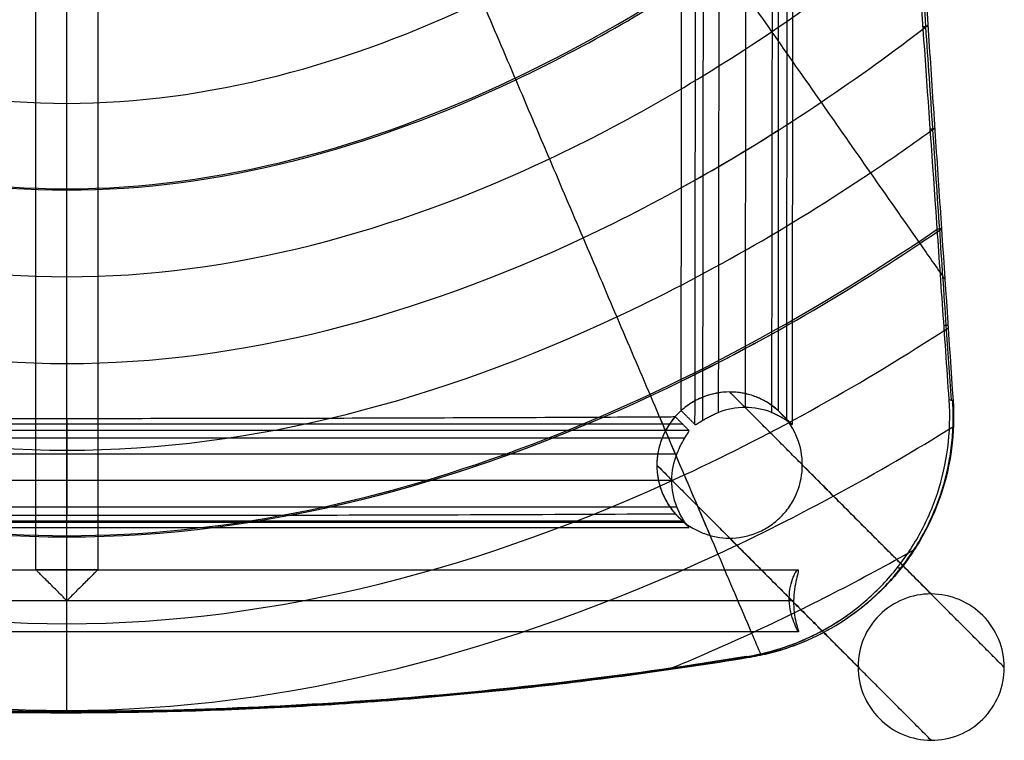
# Model space of a CAD drawing. Header units: millimetres. Extents: x -220 to 204, y -219 to 221.
# Tile 2 of 14: x -19 to 204, y -219 to -56. Entities that reach past the tile are written whole.
import ezdxf

# ---------------------------------------------------------------- set-up
doc = ezdxf.new("R2010")
doc.units = ezdxf.units.MM
doc.header["$MEASUREMENT"] = 0
doc.layers.add('Footrest', color=7, linetype='Continuous', true_color=0x4f4e83)
doc.layers.add('Mono counter chair', color=7, linetype='Continuous', true_color=0xb28e73)

msp = doc.modelspace()

# ---------------------------------------------------------------- linework, layer by layer
at = {"layer": 'Footrest'}
for points in [[(-7.86, -187.33, 207.38), (-7.86, -6.73, 207.38), (-7.86, 173.87, 207.38)], [(-7.86, -187.33, 221.38), (-7.86, -6.73, 221.38), (-7.86, 173.87, 221.38)], [(-14.86, -180.33, 214.38), (-14.86, -6.73, 214.38), (-14.86, 166.87, 214.38)], [(-0.86, 166.87, 214.38), (-0.86, -6.73, 214.38), (-0.86, -180.33, 214.38)], [(-173.17, -180.33, 214.38), (-7.86, -180.33, 214.38), (157.45, -180.33, 214.38)], [(-0.86, -180.33, 214.38), (-7.86, -180.33, 214.38), (-14.86, -180.33, 214.38)], [(156.45, -187.66, 207.39), (155.96, -187.17, 214.37), (155.48, -186.68, 221.35)], [(156.46, -187.33, 207.38), (-7.86, -187.33, 207.38), (-172.18, -187.33, 207.38)], [(155.49, -187.33, 221.38), (-7.86, -187.33, 221.38), (-171.21, -187.33, 221.38)], [(157.59, -194.33, 214.38), (-7.86, -194.33, 214.38), (-173.32, -194.33, 214.38)]]:
    msp.add_open_spline(points, degree=2, dxfattribs=at)
for points, knots in [([(-7.86, -187.33, 207.38), (-8.63, -186.56, 207.38), (-9.4, -185.79, 207.5), (-10.92, -184.27, 208.03), (-11.69, -183.5, 208.45), (-12.73, -182.46, 209.33), (-13.06, -182.13, 209.66), (-13.67, -181.53, 210.43), (-13.94, -181.25, 210.86), (-14.39, -180.8, 211.8), (-14.57, -180.62, 212.3), (-14.8, -180.39, 213.33), (-14.86, -180.33, 213.85), (-14.86, -180.33, 214.38)], [0, 0, 0, 0, 3.27754, 3.27754, 6.685272, 6.685272, 8.432623, 8.432623, 10.156518, 10.156518, 11.832482, 11.832482, 13.404353, 13.404353, 13.404353, 13.404353]), ([(-7.86, -187.33, 221.38), (-8.63, -186.56, 221.38), (-9.4, -185.79, 221.25), (-10.92, -184.27, 220.73), (-11.69, -183.5, 220.31), (-12.73, -182.46, 219.43), (-13.06, -182.13, 219.1), (-13.67, -181.53, 218.32), (-13.94, -181.25, 217.89), (-14.39, -180.8, 216.96), (-14.57, -180.62, 216.46), (-14.8, -180.39, 215.42), (-14.86, -180.33, 214.9), (-14.86, -180.33, 214.38)], [-13.404353, -13.404353, -13.404353, -13.404353, -10.126814, -10.126814, -6.719082, -6.719082, -4.97173, -4.97173, -3.247835, -3.247835, -1.571871, -1.571871, 0, 0, 0, 0]), ([(-0.86, -180.33, 214.38), (-0.86, -180.33, 213.85), (-0.92, -180.39, 213.33), (-1.16, -180.62, 212.3), (-1.33, -180.8, 211.8), (-1.79, -181.25, 210.86), (-2.06, -181.53, 210.43), (-2.67, -182.13, 209.66), (-3, -182.46, 209.33), (-4.04, -183.5, 208.45), (-4.8, -184.27, 208.03), (-6.32, -185.79, 207.5), (-7.1, -186.56, 207.38), (-7.86, -187.33, 207.38)], [0, 0, 0, 0, 1.571871, 1.571871, 3.247835, 3.247835, 4.97173, 4.97173, 6.719081, 6.719081, 10.126813, 10.126813, 13.404353, 13.404353, 13.404353, 13.404353]), ([(-0.86, -180.33, 214.38), (-0.86, -180.33, 214.9), (-0.92, -180.39, 215.42), (-1.16, -180.62, 216.46), (-1.33, -180.8, 216.96), (-1.79, -181.25, 217.89), (-2.06, -181.53, 218.32), (-2.67, -182.13, 219.1), (-3, -182.46, 219.43), (-4.04, -183.5, 220.31), (-4.8, -184.27, 220.73), (-6.32, -185.79, 221.25), (-7.1, -186.56, 221.38), (-7.86, -187.33, 221.38)], [-13.404353, -13.404353, -13.404353, -13.404353, -11.832482, -11.832482, -10.156518, -10.156518, -8.432623, -8.432623, -6.685272, -6.685272, -3.27754, -3.27754, 0, 0, 0, 0]), ([(157.59, -194.33, 214.38), (157.57, -194.33, 214.86), (157.53, -194.28, 215.33), (157.41, -194.09, 216.26), (157.32, -193.95, 216.71), (157.02, -193.39, 218), (156.77, -192.85, 218.77), (156.26, -191.53, 220.05), (156.01, -190.76, 220.55), (155.64, -189.07, 221.22), (155.52, -188.18, 221.38), (155.45, -186.39, 221.37), (155.51, -185.52, 221.2), (155.76, -183.85, 220.52), (155.97, -183.09, 220.02), (156.32, -182.11, 219.07), (156.45, -181.82, 218.72), (156.7, -181.29, 217.95), (156.82, -181.07, 217.55), (157.16, -180.52, 216.27), (157.35, -180.33, 215.34), (157.45, -180.33, 214.38)], [22.188116, 22.188116, 22.188116, 22.188116, 23.62984, 23.62984, 25.073419, 25.073419, 27.946223, 27.946223, 30.776244, 30.776244, 33.48272, 33.48272, 36.122007, 36.122007, 38.907813, 38.907813, 40.343658, 40.343658, 41.787648, 41.787648, 44.659639, 44.659639, 44.659639, 44.659639]), ([(157.45, -180.33, 214.38), (157.5, -180.33, 213.9), (157.52, -180.37, 213.44), (157.53, -180.57, 212.51), (157.51, -180.7, 212.06), (157.4, -181.26, 210.76), (157.26, -181.8, 209.98), (156.95, -183.14, 208.69), (156.79, -183.92, 208.19), (156.55, -185.6, 207.54), (156.47, -186.47, 207.37), (156.44, -188.24, 207.38), (156.48, -189.1, 207.55), (156.68, -190.76, 208.21), (156.83, -191.54, 208.71), (157.07, -192.52, 209.67), (157.15, -192.82, 210.01), (157.31, -193.36, 210.79), (157.38, -193.58, 211.19), (157.5, -193.95, 212.06), (157.55, -194.09, 212.51), (157.6, -194.28, 213.44), (157.61, -194.33, 213.9), (157.59, -194.33, 214.38)], [0, 0, 0, 0, 1.421327, 1.421327, 2.844252, 2.844252, 5.678157, 5.678157, 8.459686, 8.459686, 11.11321, 11.11321, 13.729668, 13.729668, 16.487284, 16.487284, 17.907649, 17.907649, 19.335287, 19.335287, 20.763091, 20.763091, 22.188116, 22.188116, 22.188116, 22.188116])]:
    msp.add_open_spline(points, degree=3, knots=knots, dxfattribs=at)
for points, knots in [([(-0.86, -180.33, 214.38), (-0.86, -180.33, 207.38), (-7.86, -180.33, 207.38), (-14.86, -180.33, 207.38), (-14.86, -180.33, 214.38)], [-43.982297, -43.982297, -43.982297, -32.986723, -32.986723, -21.991149, -21.991149, -21.991149]), ([(-14.86, -180.33, 214.38), (-14.86, -180.33, 221.38), (-7.86, -180.33, 221.38), (-0.86, -180.33, 221.38), (-0.86, -180.33, 214.38)], [-21.991149, -21.991149, -21.991149, -10.995574, -10.995574, 0, 0, 0])]:
    msp.add_rational_spline(points, [1, 0.707106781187, 1, 0.707106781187, 1], degree=2, knots=knots, dxfattribs=at)
at = {"layer": 'Mono counter chair'}
for p, q in [((145.79, 103.22, 596.38), (145.49, -143.63, 600.69)), ((-7.86, -148.82, 605.2), (-7.86, -146.1, 644.06)), ((131.4, -147.43, 625.09), (-147.13, -147.43, 625.09)), ((-7.86, -154.16, 600.56), (-7.86, -166.13, 601.4)), ((128.93, -160.15, 600.98), (-144.66, -160.15, 600.98)), ((-7.86, -170.77, 606.74), (-7.86, -168.1, 644.83)), ((131.4, -169.38, 626.63), (-147.13, -169.38, 626.63))]:
    msp.add_line(p, q, dxfattribs=at)
for points, knots in [([(172.89, 163.38, 720.1), (173.02, 161.88, 716.91), (173.17, 160.31, 713.77), (173.47, 156.86, 707.51), (173.64, 154.99, 704.41), (174, 150.85, 698.39), (174.19, 148.61, 695.51), (174.56, 143.62, 690.03), (174.75, 140.94, 687.51), (175.11, 135.11, 682.89), (175.29, 132.07, 680.86), (175.54, 127.25, 678.13), (175.63, 125.63, 677.29), (175.8, 122.35, 675.72), (175.89, 120.7, 674.98), (176.15, 115.75, 672.93), (176.32, 112.41, 671.74), (176.68, 105.71, 669.62), (176.86, 102.36, 668.69), (177.41, 92.34, 666.21), (177.8, 85.51, 664.88), (178.58, 72.15, 662.7), (178.98, 65.39, 661.81), (180.18, 45.49, 659.57), (181.05, 31.68, 658.54), (182.32, 11.62, 657.42), (182.75, 4.86, 657.1), (183.61, -8.49, 656.57), (184.04, -15.08, 656.36), (185.35, -35.06, 655.81), (186.25, -48.65, 655.58), (187.58, -68.79, 655.37), (188.03, -75.53, 655.32), (188.92, -88.87, 655.26), (189.37, -95.47, 655.25), (190.71, -115.41, 655.26), (191.61, -128.74, 655.32), (192.51, -142.07, 655.43)], [-420.71647, -420.71647, -420.71647, -420.71647, -410.400135, -410.400135, -399.755615, -399.755615, -388.977072, -388.977072, -378.066729, -378.066729, -367.217126, -367.217126, -361.865352, -361.865352, -356.556594, -356.556594, -346.158333, -346.158333, -335.945859, -335.945859, -315.918328, -315.918328, -296.233019, -296.233019, -257.140323, -257.140323, -237.264268, -237.264268, -217.897232, -217.897232, -178.549299, -178.549299, -158.746816, -158.746816, -139.36173, -139.36173, -100.201384, -100.201384, -100.201384, -100.201384]), ([(171.94, 159.53, 721.04), (172, 158.8, 719.49), (172.13, 157.07, 715.95), (172.36, 154.11, 710.44), (172.64, 150.57, 704.65), (172.84, 147.94, 700.97), (173, 145.84, 698.29), (173.1, 144.37, 696.52), (173.27, 142.05, 693.97), (173.44, 139.6, 691.54), (173.56, 137.86, 690), (173.68, 136.08, 688.5), (173.79, 134.26, 687.06), (173.97, 131.44, 685.07), (174.15, 128.53, 683.23), (174.27, 126.53, 682.1), (174.33, 125.51, 681.55), (174.42, 124.15, 680.83), (174.58, 121.39, 679.45), (174.84, 117.14, 677.61), (175.1, 112.84, 675.98), (175.27, 109.97, 675.01), (175.36, 108.54, 674.55), (175.5, 106.18, 673.8), (175.8, 101.37, 672.4), (176.26, 94, 670.6), (176.72, 86.6, 669.07), (177.03, 81.73, 668.21), (177.34, 76.9, 667.41), (177.65, 72.02, 666.66), (178.13, 64.61, 665.67), (178.61, 57.2, 664.81), (178.93, 52.3, 664.31), (179.4, 45.09, 663.61), (180.04, 35.34, 662.79), (181.03, 20.42, 661.82), (182.02, 5.51, 661.07), (182.68, -4.24, 660.69), (183, -9.02, 660.52), (183.06, -9.95, 660.49), (183.13, -10.87, 660.46), (183.19, -11.8, 660.43), (183.69, -19.2, 660.18), (184.71, -34.34, 659.79), (186.29, -57.55, 659.42), (187.87, -80.76, 659.24), (188.91, -95.89, 659.22), (189.41, -103.28, 659.23), (189.91, -110.56, 659.23), (190.8, -123.45, 659.27), (191.69, -136.34, 659.36), (192.07, -141.96, 659.4)], [-419.97814, -419.97814, -419.97814, -419.97814, -414.9013, -408.450094, -401.998888, -395.547681, -395.547681, -392.240609, -388.933537, -385.626465, -382.319393, -382.319393, -379.01494, -375.710488, -372.406035, -369.101583, -369.101583, -369.101583, -364.664825, -360.228067, -355.791309, -351.354552, -351.354552, -351.354552, -343.970691, -336.586831, -329.202971, -321.819111, -321.819111, -314.375083, -306.931056, -299.487029, -292.043002, -292.043002, -277.384363, -262.725724, -248.067086, -233.408447, -233.408447, -233.408447, -230.63286, -230.63286, -230.63286, -207.738023, -184.843185, -161.948347, -139.053509, -139.053509, -139.053509, -117.181775, -100.312357, -100.312357, -100.312357, -100.312357]), ([(191.63, -141.84, 663.38), (191.12, -134.51, 663.32), (190.61, -127.29, 663.27), (189.62, -113.12, 663.21), (189.14, -106.16, 663.2), (187.71, -85.73, 663.19), (186.8, -72.76, 663.25), (185.08, -48.09, 663.51), (184.27, -36.53, 663.71), (182.75, -14.78, 664.25), (182.05, -4.62, 664.59), (181.06, 9.48, 665.21), (180.75, 14.01, 665.44), (180.14, 22.72, 665.92), (179.85, 26.9, 666.18), (179, 38.98, 667.01), (178.49, 46.39, 667.64), (177.53, 60.09, 669.04), (177.09, 66.39, 669.81), (176.28, 78.05, 671.49), (175.91, 83.42, 672.41), (175.22, 93.34, 674.41), (174.91, 97.91, 675.49), (174.32, 106.34, 677.83), (174.06, 110.21, 679.08), (173.56, 117.34, 681.8), (173.34, 120.6, 683.26), (172.93, 126.56, 686.43), (172.75, 129.25, 688.13), (172.41, 134.24, 691.83), (172.25, 136.53, 693.82), (171.96, 140.82, 698.19), (171.83, 142.83, 700.56), (171.57, 146.67, 705.76), (171.45, 148.51, 708.58), (171.21, 152.12, 714.81), (171.1, 153.89, 718.21), (170.98, 155.68, 721.97)], [100.423722, 100.423722, 100.423722, 100.423722, 110.389164, 110.389164, 120.354606, 120.354606, 140.28549, 140.28549, 160.224284, 160.224284, 180.163079, 180.163079, 190.123763, 190.123763, 200.084447, 200.084447, 220.005815, 220.005815, 239.923273, 239.923273, 259.840731, 259.840731, 279.761074, 279.761074, 299.681416, 299.681416, 319.601039, 319.601039, 339.520662, 339.520662, 359.438863, 359.438863, 379.357065, 379.357065, 399.277222, 399.277222, 419.197379, 419.197379, 419.197379, 419.197379]), ([(14.97, 136.82, 635.9), (15.86, 135.54, 636), (18.6, 131.59, 636.3), (23.19, 124.98, 636.81), (30.61, 114.32, 637.63), (39.9, 101, 638.66), (47.33, 90.35, 639.49), (54.77, 79.7, 640.31), (62.2, 69.05, 641.13), (73.37, 53.08, 642.37), (84.53, 37.11, 643.6), (91.97, 26.46, 644.42), (99.41, 15.82, 645.24), (106.85, 5.17, 646.06), (118.01, -10.79, 647.29), (129.17, -26.75, 648.52), (136.61, -37.39, 649.34), (144.05, -48.04, 650.16), (151.49, -58.68, 650.98), (162.66, -74.64, 652.21), (173.82, -90.6, 653.43), (181.27, -101.24, 654.25), (186.88, -109.26, 654.86), (188.77, -111.96, 655.07), (190.66, -114.66, 655.28)], [19.441418, 19.441418, 19.441418, 19.441418, 25.579966, 38.369949, 51.159932, 76.739898, 102.319864, 102.319864, 127.89983, 153.479796, 179.059762, 204.639728, 204.639728, 230.219693, 255.799659, 281.379625, 306.959591, 306.959591, 332.539557, 358.119523, 383.699489, 409.279455, 409.279455, 422.259513, 422.259513, 422.259513, 422.259513]), ([(10.31, 126.06, 635.4), (11.43, 123.42, 635.54), (13.82, 117.79, 635.83), (18.74, 106.21, 636.42), (25.08, 91.31, 637.18), (30.15, 79.39, 637.79), (35.22, 67.47, 638.41), (40.3, 55.55, 639.02), (47.92, 37.68, 639.93), (55.53, 19.8, 640.85), (60.61, 7.89, 641.46), (65.69, -4.03, 642.07), (70.77, -15.94, 642.67), (78.38, -33.82, 643.59), (86, -51.69, 644.5), (91.08, -63.6, 645.11), (96.16, -75.51, 645.72), (101.23, -87.42, 646.32), (108.85, -105.29, 647.23), (116.47, -123.16, 648.14), (121.55, -135.08, 648.75), (126.64, -146.99, 649.36), (131.72, -158.9, 649.96), (139.34, -176.78, 650.87), (145.13, -190.35, 651.56), (148.38, -197.96, 651.95), (149.09, -199.62, 652.03)], [27.022221, 27.022221, 27.022221, 27.022221, 38.369949, 51.159932, 76.739898, 102.319864, 102.319864, 127.89983, 153.479796, 179.059762, 204.639728, 204.639728, 230.219693, 255.799659, 281.379625, 306.959591, 306.959591, 332.539557, 358.119523, 383.699489, 409.279455, 409.279455, 434.859421, 460.439387, 486.019353, 493.133377, 493.133377, 493.133377, 493.133377]), ([(131.04, -144.35, 649.65), (131.04, -142.14, 649.62), (131.05, -139.93, 649.58), (131.05, -137.72, 649.54), (131.06, -123.13, 649.31), (131.08, -108.54, 649.1), (131.09, -93.94, 648.95), (131.1, -78.89, 648.8), (131.11, -63.83, 648.7), (131.11, -48.77, 648.69), (131.11, -33.14, 648.68), (131.1, -17, 648.77), (131.08, -1.37, 649.04), (131.07, 11.7, 649.26), (131.04, 25.24, 649.62), (131, 38.29, 650.21), (130.99, 42.26, 650.38), (130.98, 46.22, 650.58), (130.96, 50.18, 650.81), (130.93, 58.54, 651.29), (130.88, 67.09, 651.91), (130.82, 75.42, 652.73), (130.77, 83.19, 653.5), (130.7, 91.22, 654.48), (130.61, 98.99, 655.78)], [-253.420962, -253.420962, -253.420962, -253.420962, -246.782515, -246.782515, -246.782515, -203.006144, -203.006144, -203.006144, -157.834907, -157.834907, -157.834907, -110.42448, -110.42448, -110.42448, -70.746074, -70.746074, -70.746074, -58.841207, -58.841207, -58.841207, -33.52917, -33.52917, -33.52917, -9.776247, -9.776247, -9.776247, -9.776247]), ([(152.29, 98.46, 661.09), (152.33, 96.19, 660.62), (152.36, 93.92, 660.19), (152.39, 91.67, 659.79), (152.46, 85.7, 658.72), (152.52, 79.61, 657.84), (152.57, 73.59, 657.1), (152.61, 69.28, 656.56), (152.64, 64.93, 656.09), (152.67, 60.6, 655.68), (152.77, 46.54, 654.32), (152.83, 31.73, 653.43), (152.87, 17.62, 652.81), (152.87, 17.27, 652.79), (152.88, 16.92, 652.78), (152.88, 16.58, 652.76), (152.93, 0.03, 652.05), (152.96, -17.22, 651.64), (152.97, -33.78, 651.4), (152.99, -49.5, 651.17), (152.99, -65.23, 651.09), (152.99, -80.95, 651.1), (152.99, -96.04, 651.1), (152.99, -111.13, 651.18), (152.98, -126.21, 651.32), (152.97, -132.25, 651.38), (152.97, -138.29, 651.44), (152.96, -144.33, 651.51)], [-245.962516, -245.962516, -245.962516, -245.962516, -239.038332, -239.038332, -239.038332, -220.762949, -220.762949, -220.762949, -207.694487, -207.694487, -207.694487, -164.602676, -164.602676, -164.602676, -163.560667, -163.560667, -163.560667, -113.178649, -113.178649, -113.178649, -66.004862, -66.004862, -66.004862, -20.744199, -20.744199, -20.744199, -2.626216, -2.626216, -2.626216, -2.626216]), ([(-7.86, -212.37, 654.38), (-7.86, -199.13, 653.92), (-7.86, -159.74, 652.54), (-7.86, -94.2, 650.25), (-7.86, -15.78, 647.51), (-7.86, 44.28, 645.42), (-7.86, 78.19, 644.23), (-7.86, 85.97, 643.96)], [-4.506768, -4.506768, -4.506768, -4.506768, -4.000004, -3.000007, -2.000011, -1.000015, -0.702683, -0.702683, -0.702683, -0.702683]), ([(-7.86, -212.65, 646.38), (-7.86, -212.48, 646.38), (-7.86, -205.76, 646.14), (-7.86, -192.52, 645.68), (-7.86, -179.44, 645.22), (-7.86, -166.37, 644.77), (-7.86, -153.3, 644.31), (-7.86, -133.7, 643.63), (-7.86, -114.09, 642.94), (-7.86, -101.02, 642.48), (-7.86, -87.95, 642.03), (-7.86, -74.88, 641.57), (-7.86, -55.27, 640.89), (-7.86, -35.66, 640.2), (-7.86, -22.59, 639.75), (-7.86, -9.52, 639.29), (-7.86, 3.55, 638.83), (-7.86, 23.16, 638.15), (-7.86, 42.76, 637.46), (-7.86, 55.83, 637.01), (-7.86, 68.9, 636.55), (-7.86, 76.68, 636.28), (-7.86, 84.45, 636.01), (-7.86, 85.69, 635.96)], [-4.506768, -4.506768, -4.506768, -4.506768, -4.500002, -4.250002, -4.000003, -4.000003, -3.750003, -3.500003, -3.250004, -3.000004, -3.000004, -2.750005, -2.500005, -2.250005, -2.000006, -2.000006, -1.750006, -1.500007, -1.250007, -1.000007, -1.000007, -0.750008, -0.702683, -0.702683, -0.702683, -0.702683]), ([(-198.8, 17.83, 657.97), (-193.92, 12.99, 656.76), (-188.84, 8.2, 655.64), (-177.57, -1.85, 653.39), (-165.1, -12.3, 651.19), (-138.41, -31.87, 647.52), (-87.75, -61.48, 642.87), (-39.81, -74.88, 641.57), (-7.86, -74.88, 641.57)], [4069.354103, 4069.354103, 4069.354103, 4069.354103, 4129.75532, 4129.75532, 4198.167575, 4266.579831, 4403.404343, 4677.053366, 4677.053366, 4677.053366, 4677.053366]), ([(-7.86, -74.88, 641.57), (24.09, -74.88, 641.57), (72.03, -61.48, 642.87), (122.69, -31.87, 647.52), (149.38, -12.3, 651.19), (161.84, -1.85, 653.39), (172.72, 7.85, 655.56), (177.45, 12.29, 656.6), (181.99, 16.77, 657.71)], [0, 0, 0, 0, 273.649023, 410.473535, 478.885791, 547.298047, 547.298047, 603.25587, 603.25587, 603.25587, 603.25587]), ([(-200.45, -7.87, 656.8), (-199.62, -8.62, 656.63), (-198.78, -9.36, 656.46), (-191.45, -15.87, 655), (-177.94, -27.14, 652.63), (-149.03, -48.23, 648.67), (-94.22, -80.1, 643.66), (-42.4, -94.48, 642.26), (-7.86, -94.48, 642.26)], [4120.902354, 4120.902354, 4120.902354, 4120.902354, 4129.75532, 4129.75532, 4198.167575, 4266.579831, 4403.404343, 4677.053366, 4677.053366, 4677.053366, 4677.053366]), ([(-199.16, -8.24, 664.68), (-198.34, -8.98, 664.51), (-146.33, -55.39, 654.03), (-76.54, -94.2, 650.25), (-7.86, -94.2, 650.25)], [4120.902339, 4120.902339, 4120.902339, 4120.902339, 4129.75532, 4677.053366, 4677.053366, 4677.053366, 4677.053366]), ([(-7.86, -94.48, 642.26), (26.67, -94.48, 642.26), (78.49, -80.1, 643.66), (133.31, -48.23, 648.67), (162.21, -27.14, 652.63), (175.73, -15.87, 655), (182.69, -9.69, 656.38), (183.17, -9.27, 656.48), (183.64, -8.84, 656.58)], [0, 0, 0, 0, 273.649023, 410.473535, 478.885791, 547.298047, 547.298047, 552.310739, 552.310739, 552.310739, 552.310739]), ([(-7.86, -94.2, 650.25), (60.81, -94.2, 650.25), (130.12, -55.65, 654), (181.9, -9.62, 664.37), (182.36, -9.2, 664.46)], [0, 0, 0, 0, 547.298047, 552.310866, 552.310866, 552.310866, 552.310866]), ([(-202.06, -32.51, 656.08), (-198.28, -35.65, 655.42), (-187.04, -44.69, 653.56), (-159.65, -64.59, 649.82), (-100.68, -98.72, 644.44), (-44.98, -114.09, 642.94), (-7.86, -114.09, 642.94)], [4162.623878, 4162.623878, 4162.623878, 4162.623878, 4198.167575, 4266.579831, 4403.404343, 4677.053366, 4677.053366, 4677.053366, 4677.053366]), ([(-7.86, -114.09, 642.94), (29.26, -114.09, 642.94), (84.96, -98.72, 644.44), (143.93, -64.59, 649.82), (170.93, -44.97, 653.51), (181.82, -36.24, 655.29), (185.24, -33.41, 655.89)], [0, 0, 0, 0, 273.649023, 410.473535, 478.885791, 511.022741, 511.022741, 511.022741, 511.022741]), ([(-203.63, -56.39, 655.66), (-203.54, -56.46, 655.65), (-195.38, -62.78, 654.38), (-170.28, -80.95, 650.96), (-107.15, -117.34, 645.23), (-47.57, -133.7, 643.63), (-7.86, -133.7, 643.63)], [4197.374533, 4197.374533, 4197.374533, 4197.374533, 4198.167575, 4266.579831, 4403.404343, 4677.053366, 4677.053366, 4677.053366, 4677.053366]), ([(-7.86, -133.7, 643.63), (31.85, -133.7, 643.63), (91.42, -117.34, 645.23), (154.25, -81.12, 650.94), (179, -63.25, 654.3), (186.82, -57.23, 655.49)], [0, 0, 0, 0, 273.649023, 410.473535, 476.600025, 476.600025, 476.600025, 476.600025]), ([(-205.18, -79.68, 655.45), (-200.06, -83.41, 654.74), (-176.86, -99.63, 651.74), (-113.62, -135.96, 646.01), (-50.16, -153.3, 644.31), (-7.86, -153.3, 644.31)], [4226.913395, 4226.913395, 4226.913395, 4226.913395, 4266.579831, 4403.404343, 4677.053366, 4677.053366, 4677.053366, 4677.053366]), ([(-7.86, -153.3, 644.31), (34.43, -153.3, 644.31), (97.89, -135.96, 646.01), (160.74, -99.86, 651.71), (183.59, -83.93, 654.64), (188.36, -80.47, 655.3)], [0, 0, 0, 0, 273.649023, 410.473535, 447.32276, 447.32276, 447.32276, 447.32276]), ([(-206.71, -102.5, 655.39), (-204.72, -103.87, 655.14), (-183.44, -118.31, 652.52), (-120.09, -154.58, 646.79), (-52.74, -172.91, 644.99), (-7.86, -172.91, 644.99)], [4252.407402, 4252.407402, 4252.407402, 4252.407402, 4266.579831, 4403.404343, 4677.053366, 4677.053366, 4677.053366, 4677.053366]), ([(-7.86, -172.91, 644.99), (37.02, -172.91, 644.99), (104.36, -154.58, 646.79), (167.32, -118.53, 652.49), (188.27, -104.36, 655.05), (189.89, -103.25, 655.25)], [0, 0, 0, 0, 273.649023, 410.473535, 422.044902, 422.044902, 422.044902, 422.044902]), ([(-208.22, -124.94, 655.45), (-188.79, -137.66, 653.2), (-125.15, -173.59, 647.54), (-55.33, -192.52, 645.68), (-7.86, -192.52, 645.68)], [4274.691085, 4274.691085, 4274.691085, 4274.691085, 4403.404343, 4677.053366, 4677.053366, 4677.053366, 4677.053366]), ([(-7.86, -192.52, 645.68), (39.61, -192.52, 645.68), (109, -173.7, 647.53), (172.3, -138.09, 653.13), (191.4, -125.66, 655.32)], [0, 0, 0, 0, 273.649023, 399.942167, 399.942167, 399.942167, 399.942167]), ([(158.43, -156.64, 652.14), (158.43, -154.56, 652.12), (158.05, -152.5, 652.06), (156.46, -148.47, 651.87), (155.22, -146.56, 651.74), (152.04, -143.37, 651.41), (150.15, -142.12, 651.23), (147.07, -140.9, 650.94), (146.04, -140.6, 650.85), (144.5, -140.32, 650.71), (143.99, -140.25, 650.66), (142.99, -140.16, 650.58), (142.5, -140.14, 650.53), (139.93, -140.14, 650.31), (137.88, -140.54, 650.15), (135.44, -141.51, 649.96), (134.94, -141.74, 649.92), (133.95, -142.25, 649.85), (133.47, -142.53, 649.82), (132.05, -143.47, 649.72), (131.17, -144.19, 649.66), (129.57, -145.8, 649.56), (128.85, -146.68, 649.52), (127.93, -148.1, 649.48), (127.64, -148.59, 649.46), (127.13, -149.58, 649.44), (126.91, -150.08, 649.44), (125.94, -152.53, 649.41), (125.54, -154.59, 649.42), (125.54, -156.67, 649.46)], [-105.03053, -105.03053, -105.03053, -105.03053, -98.713927, -98.713927, -91.871538, -91.871538, -85.028694, -85.028694, -81.787648, -81.787648, -80.232301, -80.232301, -78.727835, -78.727835, -72.411502, -72.411502, -70.734486, -70.734486, -69.030942, -69.030942, -65.582945, -65.582945, -62.135151, -62.135151, -60.431813, -60.431813, -58.755032, -58.755032, -52.438923, -52.438923, -52.438923, -52.438923]), ([(152.96, -144.33, 651.51), (152.18, -143.63, 651.43), (151.33, -143, 651.35), (149.98, -142.19, 651.22), (149.53, -141.95, 651.17), (148.6, -141.51, 651.08), (148.13, -141.31, 651.04), (146.72, -140.79, 650.91), (145.77, -140.54, 650.82), (143.87, -140.21, 650.65), (142.95, -140.14, 650.57), (141.07, -140.14, 650.41), (140.14, -140.22, 650.33), (138.24, -140.55, 650.18), (137.29, -140.8, 650.1), (135.88, -141.32, 650), (135.41, -141.52, 649.96), (134.48, -141.97, 649.89), (134.03, -142.21, 649.86), (132.68, -143.02, 649.76), (131.83, -143.65, 649.7), (131.04, -144.35, 649.65)], [-24.484809, -24.484809, -24.484809, -24.484809, -21.308021, -21.308021, -19.742313, -19.742313, -18.201827, -18.201827, -15.204312, -15.204312, -12.370435, -12.370435, -9.536485, -9.536485, -6.538763, -6.538763, -4.998234, -4.998234, -3.432544, -3.432544, -0.255921, -0.255921, -0.255921, -0.255921]), ([(145.73, -199.97, 659.81), (148.95, -199.45, 660.04), (152.11, -198.64, 660.27), (158.26, -196.46, 660.72), (161.24, -195.1, 660.94), (166.93, -191.85, 661.37), (169.64, -189.97, 661.58), (174.69, -185.72, 661.97), (177.04, -183.36, 662.16), (181.29, -178.21, 662.51), (183.2, -175.43, 662.66), (186.49, -169.49, 662.94), (187.88, -166.35, 663.06), (190.06, -159.76, 663.25), (190.85, -156.32, 663.32), (191.77, -149.23, 663.4), (191.89, -145.56, 663.41), (191.63, -141.84, 663.38)], [0, 0, 0, 0, 10.166951, 10.166951, 20.338226, 20.338226, 30.509356, 30.509356, 40.67878, 40.67878, 50.845085, 50.845085, 61.016991, 61.016991, 71.189134, 71.189134, 81.358134, 81.358134, 81.358134, 81.358134]), ([(192.51, -142.07, 655.43), (192.76, -145.77, 655.46), (192.63, -149.42, 655.45), (191.71, -156.49, 655.37), (190.92, -159.92, 655.3), (188.73, -166.49, 655.11), (187.35, -169.62, 654.99), (184.06, -175.54, 654.71), (182.16, -178.32, 654.55), (177.92, -183.45, 654.21), (175.58, -185.81, 654.02), (170.54, -190.05, 653.63), (167.84, -191.94, 653.42), (162.16, -195.18, 652.99), (159.19, -196.55, 652.77), (153.05, -198.73, 652.32), (149.89, -199.54, 652.09), (146.68, -200.07, 651.86)], [-81.160293, -81.160293, -81.160293, -81.160293, -71.017081, -71.017081, -60.869794, -60.869794, -50.723062, -50.723062, -40.582058, -40.582058, -30.437914, -30.437914, -20.29198, -20.29198, -10.145407, -10.145407, 0, 0, 0, 0]), ([(151.47, -144.76, 601.13), (149.58, -144.02, 600.99), (147.56, -143.63, 600.84), (145.49, -143.63, 600.69), (143.43, -143.63, 600.55), (141.4, -144.02, 600.41), (139.5, -144.76, 600.29)], [-18.591851, -18.591851, -18.591851, -18.591851, -12.312675, -12.312675, -12.312675, -6.033498, -6.033498, -6.033498, -6.033498]), ([(-145.42, -145.71, 649.57), (-144.22, -145.72, 649.48), (-143.02, -145.73, 649.39), (-141.82, -145.73, 649.29), (-137.62, -145.76, 648.97), (-133.41, -145.78, 648.67), (-129.2, -145.8, 648.37), (-108.99, -145.9, 646.96), (-88.82, -145.97, 645.88), (-48.27, -146.08, 644.42), (-28.17, -146.1, 644.06), (-7.86, -146.1, 644.06)], [-137.706061, -137.706061, -137.706061, -137.706061, -134.103935, -134.103935, -134.103935, -121.448676, -121.448676, -121.448676, -60.796482, -60.796482, 0, 0, 0, 0]), ([(-7.86, -146.1, 644.06), (12.45, -146.1, 644.06), (32.55, -146.08, 644.42), (73.09, -145.97, 645.88), (93.27, -145.9, 646.96), (113.48, -145.8, 648.37), (117.69, -145.78, 648.67), (121.89, -145.76, 648.97), (126.1, -145.73, 649.29), (127.3, -145.73, 649.39), (128.49, -145.72, 649.48), (129.69, -145.71, 649.57)], [-142.72462, -142.72462, -142.72462, -142.72462, -81.928146, -81.928146, -21.275946, -21.275946, -21.275946, -8.620686, -8.620686, -8.620686, -5.018552, -5.018552, -5.018552, -5.018552]), ([(129.69, -145.71, 649.57), (128.99, -146.51, 649.53), (128.37, -147.36, 649.5), (127.31, -149.17, 649.45), (126.87, -150.09, 649.43), (126.18, -152.01, 649.42), (125.94, -152.96, 649.42), (125.61, -154.87, 649.43), (125.54, -155.79, 649.44), (125.55, -158.67, 649.5), (125.89, -160.59, 649.56), (126.92, -163.38, 649.69), (127.36, -164.31, 649.74), (128.43, -166.1, 649.86), (129.06, -166.95, 649.92), (129.77, -167.74, 649.99)], [-64.539548, -64.539548, -64.539548, -64.539548, -61.338545, -61.338545, -58.192976, -58.192976, -55.174809, -55.174809, -52.32196, -52.32196, -46.453832, -46.453832, -43.303087, -43.303087, -40.099679, -40.099679, -40.099679, -40.099679]), ([(134.16, -147.48, 604.98), (134.19, -147.51, 604.66), (134.24, -147.5, 604.33), (134.42, -147.43, 603.69), (134.54, -147.37, 603.37), (135.01, -147.09, 602.44), (135.45, -146.82, 601.9), (136.21, -146.36, 601.25), (136.49, -146.2, 601.06), (137.06, -145.89, 600.75), (137.36, -145.73, 600.62), (137.97, -145.42, 600.42), (138.28, -145.28, 600.36), (138.9, -145, 600.28), (139.2, -144.88, 600.27), (139.5, -144.76, 600.29)], [-8.422064, -8.422064, -8.422064, -8.422064, -7.357857, -7.357857, -6.290666, -6.290666, -4.200707, -4.200707, -3.159123, -3.159123, -2.117405, -2.117405, -1.057678, -1.057678, -0.000048, -0.000048, -0.000048, -0.000048]), ([(151.47, -144.76, 601.13), (151.78, -144.88, 601.15), (152.08, -145, 601.2), (152.67, -145.28, 601.36), (152.97, -145.42, 601.47), (153.55, -145.73, 601.75), (153.83, -145.89, 601.92), (154.35, -146.2, 602.31), (154.6, -146.36, 602.54), (155.27, -146.82, 603.28), (155.63, -147.09, 603.88), (155.96, -147.37, 604.87), (156.04, -147.43, 605.2), (156.12, -147.5, 605.86), (156.13, -147.51, 606.19), (156.11, -147.48, 606.52)], [0.000048, 0.000048, 0.000048, 0.000048, 1.057715, 1.057715, 2.117333, 2.117333, 3.159126, 3.159126, 4.200709, 4.200709, 6.290564, 6.290564, 7.357968, 7.357968, 8.422064, 8.422064, 8.422064, 8.422064]), ([(-209.49, -147.22, 655.57), (-191.94, -158.16, 653.69), (-127.86, -193.22, 648.22), (-57.92, -212.12, 646.36), (-7.86, -212.12, 646.36)], [4294.844748, 4294.844748, 4294.844748, 4294.844748, 4403.404343, 4677.053366, 4677.053366, 4677.053366, 4677.053366]), ([(-7.86, -212.12, 646.36), (42.2, -212.12, 646.36), (111.69, -193.34, 648.21), (175.41, -158.6, 653.62), (192.6, -147.95, 655.44)], [0, 0, 0, 0, 273.649023, 379.800861, 379.800861, 379.800861, 379.800861]), ([(130.06, -154.16, 600.56), (130.18, -153.86, 600.54), (130.31, -153.56, 600.55), (130.58, -152.95, 600.61), (130.72, -152.64, 600.68), (131.03, -152.02, 600.87), (131.19, -151.72, 600.99), (131.51, -151.15, 601.3), (131.66, -150.88, 601.49), (132.12, -150.11, 602.13), (132.4, -149.67, 602.66), (132.68, -149.2, 603.59), (132.74, -149.08, 603.91), (132.81, -148.9, 604.56), (132.82, -148.85, 604.88), (132.79, -148.82, 605.2)], [-8.398966, -8.398966, -8.398966, -8.398966, -7.337172, -7.337172, -6.273338, -6.273338, -5.22864, -5.22864, -4.184147, -4.184147, -2.087762, -2.087762, -1.044288, -1.044288, 0, 0, 0, 0]), ([(130.06, -166.13, 601.4), (129.31, -164.22, 601.27), (128.92, -162.16, 601.12), (128.93, -160.07, 600.97), (128.94, -158.03, 600.83), (129.33, -156.03, 600.69), (130.06, -154.16, 600.56)], [6.037077, 6.037077, 6.037077, 6.037077, 12.401117, 12.401117, 12.401117, 18.596448, 18.596448, 18.596448, 18.596448]), ([(125.54, -156.67, 649.46), (125.54, -158.75, 649.5), (125.93, -160.81, 649.57), (126.89, -163.26, 649.69), (127.12, -163.76, 649.71), (127.62, -164.75, 649.77), (127.9, -165.23, 649.8), (128.83, -166.66, 649.9), (129.54, -167.54, 649.97), (131.93, -169.94, 650.19), (133.83, -171.19, 650.35), (136.91, -172.42, 650.61), (137.94, -172.71, 650.69), (139.98, -173.09, 650.85), (140.97, -173.18, 650.93), (142.99, -173.18, 651.09), (143.98, -173.09, 651.17), (145.49, -172.8, 651.28), (146, -172.68, 651.32), (147.03, -172.39, 651.4), (147.54, -172.21, 651.44), (148.55, -171.81, 651.51), (149.05, -171.58, 651.55), (150.04, -171.07, 651.62), (150.52, -170.78, 651.66), (151.93, -169.85, 651.76), (152.81, -169.13, 651.82), (154.42, -167.52, 651.94), (155.13, -166.63, 651.98), (156.06, -165.21, 652.04), (156.34, -164.73, 652.06), (156.85, -163.74, 652.09), (157.07, -163.24, 652.11), (158.04, -160.78, 652.16), (158.43, -158.72, 652.17), (158.43, -156.64, 652.14)], [-52.438923, -52.438923, -52.438923, -52.438923, -46.141604, -46.141604, -44.46978, -44.46978, -42.771457, -42.771457, -39.333818, -39.333818, -32.511746, -32.511746, -29.280597, -29.280597, -26.214257, -26.214257, -23.147048, -23.147048, -21.549757, -21.549757, -19.911771, -19.911771, -18.239747, -18.239747, -16.541311, -16.541311, -13.10378, -13.10378, -9.666597, -9.666597, -7.968526, -7.968526, -6.2969, -6.2969, 0, 0, 0, 0]), ([(132.79, -170.77, 606.74), (132.82, -170.79, 606.42), (132.81, -170.79, 606.09), (132.74, -170.7, 605.42), (132.68, -170.62, 605.09), (132.4, -170.29, 604.11), (132.12, -169.93, 603.52), (131.66, -169.26, 602.78), (131.51, -169.01, 602.56), (131.19, -168.49, 602.17), (131.03, -168.21, 602), (130.73, -167.63, 601.73), (130.58, -167.33, 601.62), (130.31, -166.73, 601.47), (130.18, -166.43, 601.42), (130.06, -166.13, 601.4)], [0, 0, 0, 0, 1.044867, 1.044867, 2.088403, 2.088403, 4.184794, 4.184794, 5.22945, 5.22945, 6.274226, 6.274226, 7.337678, 7.337678, 8.398988, 8.398988, 8.398988, 8.398988]), ([(-7.86, -168.1, 644.83), (-24.61, -168.1, 644.83), (-41.24, -168.08, 645.06), (-57.98, -168.05, 645.52), (-87.25, -168, 646.33), (-116.31, -167.89, 647.85), (-145.49, -167.74, 649.99)], [0, 0, 0, 0, 50.121425, 50.121425, 50.121425, 137.781081, 137.781081, 137.781081, 137.781081]), ([(129.77, -167.74, 649.99), (100.59, -167.89, 647.85), (71.52, -168, 646.33), (42.25, -168.05, 645.52), (25.51, -168.08, 645.06), (8.88, -168.1, 644.83), (-7.86, -168.1, 644.83)], [12.288744, 12.288744, 12.288744, 12.288744, 99.948408, 99.948408, 99.948408, 150.069825, 150.069825, 150.069825, 150.069825]), ([(127.91, -202.96, 650.6), (134.31, -200.33, 650.96), (153.26, -192.06, 652.14), (171.77, -182.53, 653.59), (183.82, -175.73, 654.69)], [238.811096, 238.811096, 238.811096, 238.811096, 273.649023, 342.723661, 342.723661, 342.723661, 342.723661]), ([(204.1, -202.42, -0.92), (204.1, -200.24, -0.92), (203.67, -198.09, -0.92), (202.01, -194.07, -0.92), (200.79, -192.24, -0.92), (197.72, -189.16, -0.92), (195.9, -187.93, -0.92), (191.89, -186.25, -0.92), (189.73, -185.81, -0.92), (187.56, -185.8, -0.92), (185.39, -185.79, -0.92), (183.24, -186.2, -0.92), (179.23, -187.85, -0.92), (177.4, -189.06, -0.92), (174.33, -192.12, -0.92), (173.11, -193.94, -0.92), (171.45, -197.94, -0.92), (171.02, -200.09, -0.92), (171.02, -202.26, -0.92)], [0, 0, 0, 0, 6.547346, 6.547346, 13.094193, 13.094193, 19.641032, 19.641032, 26.18837, 26.18837, 26.18837, 32.715419, 32.715419, 39.24299, 39.24299, 45.770571, 45.770571, 52.297629, 52.297629, 52.297629, 52.297629]), ([(-163.55, -200.06, 651.95), (-162.41, -200.25, 651.86), (-152.47, -201.86, 651.15), (-133.65, -204.61, 649.94), (-115.9, -206.69, 649.03), (-98.81, -208.45, 648.25), (-82.41, -209.92, 647.6), (-57.8, -211.5, 646.9), (-33.16, -212.44, 646.48), (-16.69, -212.65, 646.38), (-8.44, -212.65, 646.38)], [172.266136, 172.266136, 172.266136, 172.266136, 175.723272, 202.441778, 229.160284, 229.160284, 253.804511, 278.448737, 303.092964, 327.73719, 327.73719, 327.73719, 327.73719]), ([(-8.43, -212.51, 650.38), (-16.67, -212.51, 650.38), (-33.11, -212.3, 650.48), (-57.71, -211.36, 650.9), (-82.27, -209.8, 651.59), (-98.63, -208.33, 652.24), (-115.69, -206.58, 653.02), (-133.41, -204.51, 653.94), (-152.13, -201.79, 655.14), (-162, -200.19, 655.84), (-163.08, -200.02, 655.92)], [-327.73719, -327.73719, -327.73719, -327.73719, -303.092964, -278.448737, -253.80451, -229.160284, -229.160284, -202.441777, -175.723271, -172.444709, -172.444709, -172.444709, -172.444709]), ([(-8.43, -212.37, 654.38), (-20.84, -212.37, 654.38), (-33.28, -212.14, 654.49), (-58.31, -211.17, 654.92), (-70.91, -210.44, 655.24), (-90.07, -208.95, 655.91), (-96.5, -208.38, 656.16), (-109.44, -207.11, 656.73), (-115.96, -206.4, 657.04), (-135.67, -204.05, 658.09), (-149.02, -202.18, 658.92), (-162.6, -199.97, 659.9)], [-327.73719, -327.73719, -327.73719, -327.73719, -288.97957, -288.97957, -250.194068, -250.194068, -230.800353, -230.800353, -211.408514, -211.408514, -172.624267, -172.624267, -172.624267, -172.624267]), ([(145.73, -199.97, 659.81), (120.38, -204.1, 658), (94.83, -207.19, 656.63), (43.58, -211.32, 654.82), (17.87, -212.36, 654.38), (-7.86, -212.37, 654.38)], [-154.497183, -154.497183, -154.497183, -154.497183, -77.248592, -77.248592, 0, 0, 0, 0]), ([(146.2, -200.02, 655.84), (146.03, -200.05, 655.82), (137.51, -201.44, 655.21), (120.6, -203.96, 654.11), (103.8, -206.01, 653.21), (86.82, -207.85, 652.4), (69.66, -209.47, 651.69), (43.86, -211.22, 650.93), (18.02, -212.27, 650.48), (0.77, -212.51, 650.38), (-7.86, -212.51, 650.38)], [-154.676699, -154.676699, -154.676699, -154.676699, -154.134382, -128.763144, -103.391905, -103.391905, -77.543929, -51.695952, -25.847976, 0, 0, 0, 0]), ([(-7.86, -212.65, 646.38), (0.78, -212.65, 646.38), (18.07, -212.41, 646.48), (43.96, -211.35, 646.93), (69.81, -209.59, 647.7), (87.01, -207.96, 648.41), (104.02, -206.11, 649.22), (120.85, -204.06, 650.12), (137.85, -201.51, 651.23), (146.44, -200.11, 651.84), (146.68, -200.07, 651.86)], [0, 0, 0, 0, 25.847976, 51.695952, 77.543928, 103.391905, 103.391905, 128.763143, 154.134382, 154.85527, 154.85527, 154.85527, 154.85527]), ([(171.02, -202.26, -0.92), (171.02, -204.43, -0.92), (171.45, -206.59, -0.92), (173.11, -210.61, -0.92), (174.33, -212.44, -0.92), (177.4, -215.52, -0.92), (179.22, -216.75, -0.92), (183.23, -218.43, -0.92), (185.38, -218.87, -0.92), (187.56, -218.88, -0.92), (189.73, -218.89, -0.92), (191.88, -218.47, -0.92), (195.89, -216.83, -0.92), (197.72, -215.62, -0.92), (200.79, -212.56, -0.92), (202.01, -210.74, -0.92), (203.67, -206.74, -0.92), (204.1, -204.59, -0.92), (204.1, -202.42, -0.92)], [0, 0, 0, 0, 6.547347, 6.547347, 13.094194, 13.094194, 19.641033, 19.641033, 26.18837, 26.18837, 26.18837, 32.715418, 32.715418, 39.24299, 39.24299, 45.770569, 45.770569, 52.297629, 52.297629, 52.297629, 52.297629])]:
    msp.add_open_spline(points, degree=3, knots=knots, dxfattribs=at)
for points, degree in [([(134.16, -147.48, 604.98), (134.27, -62.73, 603.5), (134.37, 22.02, 602.02), (134.47, 106.77, 600.54)], 3), ([(136.18, 106.09, 597.13), (136.03, -20.24, 599.33), (135.87, -146.56, 601.54)], 2), ([(154.9, -146.56, 602.87), (155.05, -20.24, 600.66), (155.21, 106.09, 598.46)], 2), ([(156.42, 106.77, 602.08), (156.32, 22.02, 603.56), (156.21, -62.73, 605.04), (156.11, -147.48, 606.52)], 3), ([(139.5, -144.76, 600.29), (139.61, -61.72, 598.84), (139.71, 21.32, 597.39), (139.81, 104.37, 595.94)], 3), ([(151.78, 104.37, 596.78), (151.68, 21.32, 598.23), (151.58, -61.72, 599.68), (151.47, -144.76, 601.13)], 3), ([(186.83, -57.47, 655.49), (186.29, -57.55, 659.45), (185.75, -57.63, 663.42)], 2), ([(131.09, -93.94, 648.95), (138.52, -89.84, 649.6), (145.83, -85.5, 650.31), (152.99, -80.95, 651.1)], 3), ([(188.37, -80.62, 655.3), (187.87, -80.67, 659.27), (187.36, -80.73, 663.23)], 2), ([(-205.75, -102.56, 663.33), (-146.56, -143.31, 655.86), (-77.21, -172.63, 652.99), (-7.86, -172.63, 652.99)], 3), ([(-7.86, -172.63, 652.99), (61.06, -172.63, 652.99), (129.98, -143.66, 655.83), (188.94, -103.31, 663.2)], 3), ([(189.89, -103.25, 655.25), (189.41, -103.28, 659.23), (188.94, -103.31, 663.2)], 2), ([(131.05, -137.72, 649.54), (138.45, -134.1, 650.08), (145.77, -130.26, 650.67), (152.98, -126.21, 651.32)], 3), ([(191.36, -125.11, 655.32), (190.91, -125.12, 659.29), (190.46, -125.13, 663.27)], 2), ([(187.56, -185.8, -0.92), (164.78, -162.97, 324.79), (142.01, -140.14, 650.49)], 2), ([(145.49, -143.63, 600.69), (143.75, -141.88, 625.59), (142.01, -140.14, 650.49)], 2), ([(191.63, -141.84, 663.38), (191.93, -141.92, 660.73), (192.22, -141.99, 658.08), (192.51, -142.07, 655.43)], 3), ([(131.04, -144.35, 649.65), (132.6, -145.92, 627.32), (134.16, -147.48, 604.98)], 2), ([(156.11, -147.48, 606.52), (154.54, -145.91, 629.01), (152.96, -144.33, 651.51)], 2), ([(-7.86, -146.1, 644.06), (-7.86, -153.43, 644.31), (-7.86, -160.77, 644.57), (-7.86, -168.1, 644.83)], 3), ([(42.25, -168.05, 645.52), (66.44, -163.46, 646.04), (90.32, -155.79, 646.97), (113.48, -145.8, 648.37)], 3), ([(126.1, -145.73, 649.29), (126.55, -146.8, 649.35), (127.01, -147.87, 649.4), (127.46, -148.93, 649.46)], 3), ([(129.69, -145.71, 649.57), (131.24, -147.27, 627.39), (132.79, -148.82, 605.2)], 2), ([(132.79, -148.82, 605.2), (-7.86, -148.82, 605.2), (-148.52, -148.82, 605.2)], 2), ([(127.46, -148.94, 649.46), (130.83, -156.82, 649.86), (134.19, -164.69, 650.26), (137.55, -172.57, 650.66)], 3), ([(-147.6, -150.53, 601.77), (-7.86, -150.53, 601.77), (131.87, -150.53, 601.77)], 2), ([(130.06, -154.16, 600.56), (-7.86, -154.16, 600.56), (-145.79, -154.16, 600.56)], 2), ([(125.54, -156.67, 649.46), (148.28, -179.46, 324.27), (171.02, -202.26, -0.92)], 2), ([(128.93, -160.07, 600.97), (127.24, -158.37, 625.22), (125.54, -156.67, 649.46)], 2), ([(204.1, -202.42, -0.92), (181.27, -179.53, 325.61), (158.43, -156.64, 652.14)], 2), ([(-145.79, -166.13, 601.4), (-7.86, -166.13, 601.4), (130.06, -166.13, 601.4)], 2), ([(132.79, -170.77, 606.74), (131.28, -169.26, 628.36), (129.77, -167.74, 649.99)], 2), ([(-148.52, -170.77, 606.74), (-7.86, -170.77, 606.74), (132.79, -170.77, 606.74)], 2), ([(-147.6, -169.56, 603.11), (-7.86, -169.56, 603.11), (131.87, -169.56, 603.11)], 2), ([(187.56, -218.88, -0.92), (164.77, -196.03, 325.05), (141.97, -173.18, 651.01)], 2), ([(145.97, -200.18, 651.81), (145.67, -200.11, 655.8), (145.37, -200.03, 659.79)], 2), ([(146.68, -200.07, 651.86), (146.36, -200.04, 654.51), (146.05, -200, 657.16), (145.73, -199.97, 659.81)], 3), ([(120.83, -203.94, 650.17), (120.58, -203.85, 654.16), (120.33, -203.75, 658.15)], 2), ([(95.59, -207.03, 648.82), (95.39, -206.92, 652.81), (95.19, -206.81, 656.8)], 2), ([(69.8, -209.48, 647.75), (69.65, -209.36, 651.74), (69.5, -209.23, 655.74)], 2), ([(43.95, -211.23, 646.99), (43.85, -211.1, 650.98), (43.75, -210.97, 654.98)], 2), ([(-8.43, -212.37, 654.38), (-8.43, -212.51, 650.38), (-8.44, -212.65, 646.38)], 2), ([(-8.44, -212.65, 646.38), (-8.24, -212.65, 646.38), (-8.05, -212.65, 646.38), (-7.86, -212.65, 646.38)], 3), ([(-7.86, -212.37, 654.38), (-8.05, -212.37, 654.38), (-8.24, -212.37, 654.38), (-8.43, -212.37, 654.38)], 3), ([(-7.86, -212.51, 650.38), (-8.05, -212.51, 650.38), (-8.24, -212.51, 650.38), (-8.43, -212.51, 650.38)], 3), ([(-8.15, -212.65, 646.38), (-8.15, -212.51, 650.38), (-8.15, -212.37, 654.38)], 2), ([(-7.86, -212.65, 646.38), (-7.86, -212.51, 650.38), (-7.86, -212.37, 654.38)], 2), ([(18.06, -212.29, 646.53), (18.01, -212.15, 650.53), (17.96, -212.02, 654.53)], 2)]:
    msp.add_open_spline(points, degree=degree, dxfattribs=at)
for points, weights in [([(146.68, -200.07, 651.86), (195.76, -191.95, 657.13), (192.44, -142.05, 656.11)], [1.0000000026, 0.739791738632, 0.99999995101]), ([(191.63, -141.88, 663.38), (191.63, -141.86, 663.38), (191.63, -141.84, 663.38)], [0.999772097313, 0.999885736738, 0.999999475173]), ([(-7.86, -148.82, 605.2), (-7.86, -149.17, 600.21), (-7.86, -154.16, 600.56)], [1.00000000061, 0.707105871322, 1.00000181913]), ([(-7.86, -170.77, 606.74), (-7.86, -171.12, 601.75), (-7.86, -166.13, 601.4)], [0.999999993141, 0.707104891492, 1.00000378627]), ([(145.81, -199.98, 659.13), (158.25, -197.94, 660.46), (168.55, -190.64, 661.5)], [0.999999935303, 0.918011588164, 0.887471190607]), ([(145.73, -199.97, 659.81), (145.73, -199.97, 659.81), (145.73, -199.97, 659.81)], [0.999999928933, 0.999991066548, 0.999982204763])]:
    msp.add_rational_spline(points, weights, degree=2, dxfattribs=at)
msp.add_rational_spline([(179.93, -179.83, 662.4), (180.19, -179.87, 660.04), (180.44, -179.91, 657.68), (180.7, -179.94, 655.32), (180.73, -179.95, 655.03), (180.76, -179.95, 654.74), (180.79, -179.96, 654.44)], [0.869357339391, 0.869537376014, 0.869716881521, 0.869895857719, 0.869918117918, 0.869940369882, 0.869962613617], degree=3, knots=[0.713186, 0.713186, 0.713186, 0.713186, 7.822667, 7.822667, 7.822667, 8.706848, 8.706848, 8.706848, 8.706848], dxfattribs=at)

doc.saveas('drawing.dxf')
